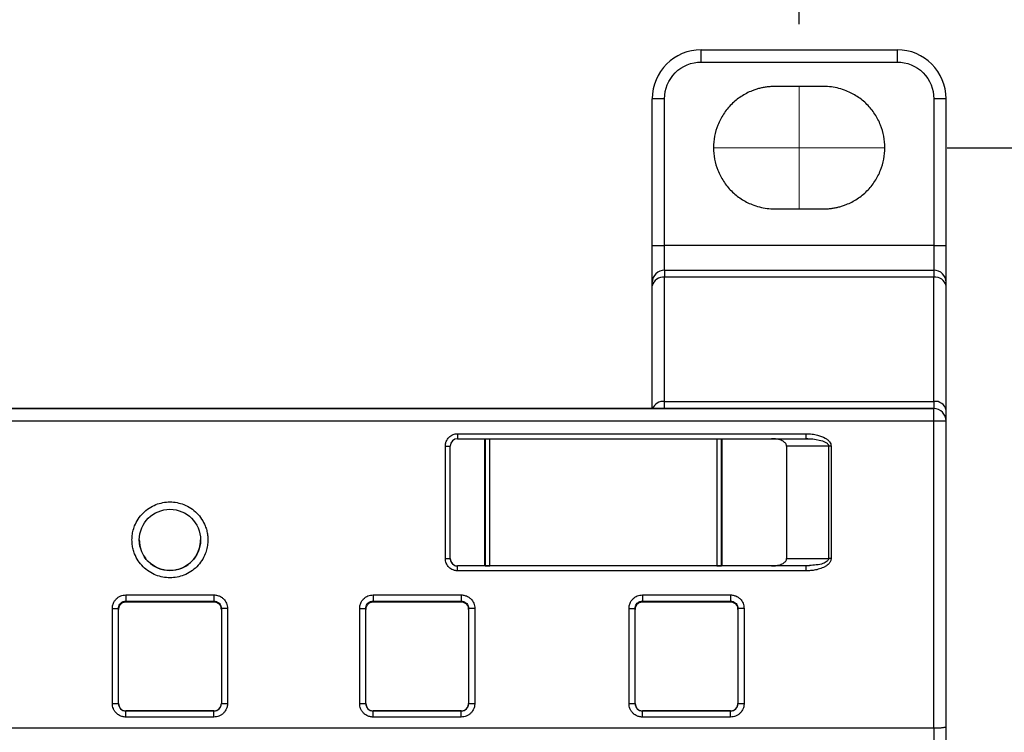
# Model space of a CAD drawing. Header units: millimetres. Extents: x 13 to 546, y 13 to 419.
# Tile 14 of 27: x 128 to 168, y 330 to 359. Entities that reach past the tile are written whole.
import ezdxf

# ---------------------------------------------------------------- set-up
doc = ezdxf.new("R2010")
doc.units = ezdxf.units.MM
doc.header["$LTSCALE"] = 2
doc.linetypes.add('CENTERX2', pattern=[20.32, 12.7, -2.54, 2.54, -2.54])
doc.layers.add('DIMENSIONS', color=140, linetype='Continuous', lineweight=25)
doc.styles.add('SLDTEXTSTYLE0', font='TXT', dxfattribs={"width": 0.7})
doc.dimstyles.new('SLDDIMSTYLE0', dxfattribs={"dimtxt": 4.316016, "dimasz": 6.604, "dimexe": 0, "dimexo": 0.0625, "dimgap": 1.079004, "dimtad": 0, "dimtih": 1, "dimtoh": 1, "dimrnd": 1e-09, "dimzin": 4, "dimdsep": 46, "dimtxsty": 'SLDTEXTSTYLE0', "dimsah": 1, "dimcen": 0.09, "dimadec": 0, "dimazin": 1, "dimtfac": 1, "dimtofl": 0, "dimtmove": 0, "dimatfit": 3, "dimfxl": 0, "dimfrac": 2, "dimtolj": 1, "dimtzin": 12, "dimarcsym": 0})
doc.dimstyles.new('SLDDIMSTYLE3', dxfattribs={"dimtxt": 4.316016, "dimasz": 6.604, "dimexe": 0, "dimexo": 0.0625, "dimgap": 1.079004, "dimtad": 0, "dimtih": 1, "dimtoh": 1, "dimrnd": 1e-09, "dimzin": 12, "dimdsep": 46, "dimtxsty": 'SLDTEXTSTYLE0', "dimsah": 1, "dimcen": 0.09, "dimadec": 0, "dimazin": 3, "dimtfac": 1, "dimtofl": 0, "dimtmove": 0, "dimatfit": 3, "dimfxl": 0, "dimfrac": 2, "dimtolj": 1, "dimtzin": 12, "dimarcsym": 0})

# ---------------------------------------------------------------- blocks, each defined once
blk = doc.blocks.new('_D_7')
at = {"layer": 'DIMENSIONS'}
for p, q in [((91.793, 358.947), (91.793, 378.631)), ((159.793, 358.947), (159.793, 378.631)), ((91.793, 372.281), (112.639, 372.281)), ((118.488, 372.281), (117.038, 372.281)), ((117.038, 372.281), (117.038, 365.421)), ((131.313, 372.281), (132.762, 372.281)), ((132.762, 372.281), (132.762, 365.421)), ((159.793, 372.281), (137.161, 372.281)), ((117.038, 365.421), (118.488, 365.421)), ((132.762, 365.421), (131.313, 365.421))]:
    blk.add_line(p, q, dxfattribs=at)
for points in [[(91.793, 372.281), (98.397, 371.265), (98.397, 373.297)], [(159.793, 372.281), (153.189, 373.297), (153.189, 371.265)]]:
    blk.add_solid(points, dxfattribs=at)
at = {"layer": 'DIMENSIONS', "char_height": 4.2333, "attachment_point": 1, "style": 'SLDTEXTSTYLE0'}
for s, insert in [('68.0', (118.488, 378.704)), ('2.68', (118.488, 370.878))]:
    blk.add_mtext(s, dxfattribs=dict(at, insert=insert))
blk = doc.blocks.new('_D_8')
at = {"layer": 'DIMENSIONS'}
for p, q in [((165.833, 353.907), (199.27, 353.907)), ((192.92, 353.907), (192.92, 337.804)), ((186.507, 329.978), (185.058, 329.978)), ((185.058, 329.978), (185.058, 323.119)), ((199.333, 329.978), (200.782, 329.978)), ((200.782, 329.978), (200.782, 323.119)), ((185.058, 323.119), (186.507, 323.119)), ((200.782, 323.119), (199.333, 323.119)), ((192.92, 302.248), (192.92, 322.153)), ((165.833, 302.248), (199.27, 302.248))]:
    blk.add_line(p, q, dxfattribs=at)
for points in [[(192.92, 353.907), (191.904, 347.303), (193.936, 347.303)], [(192.92, 302.248), (193.936, 308.852), (191.904, 308.852)]]:
    blk.add_solid(points, dxfattribs=at)
at = {"layer": 'DIMENSIONS', "char_height": 4.2333, "attachment_point": 1, "style": 'SLDTEXTSTYLE0'}
for s, insert in [('51.7', (186.507, 336.402)), ('2.03', (186.507, 328.576))]:
    blk.add_mtext(s, dxfattribs=dict(at, insert=insert))

msp = doc.modelspace()

# ---------------------------------------------------------------- linework, layer by layer
for p, q in [((155.793, 357.407), (155.793, 357.907)), ((155.793, 357.907), (163.793, 357.907)), ((163.793, 357.907), (163.793, 357.407)), ((155.793, 357.407), (163.793, 357.407)), ((160.793, 356.407), (158.793, 356.407)), ((154.293, 355.907), (153.793, 355.907)), ((153.793, 349.907), (153.793, 355.907)), ((154.293, 349.907), (154.293, 355.907)), ((165.293, 355.907), (165.293, 349.907)), ((165.793, 355.907), (165.293, 355.907)), ((165.793, 349.907), (165.793, 355.907)), ((158.793, 351.407), (160.793, 351.407)), ((153.793, 349.907), (154.293, 349.907)), ((154.293, 348.907), (154.293, 349.907)), ((165.293, 349.907), (154.293, 349.907)), ((165.293, 349.907), (165.793, 349.907)), ((165.293, 349.907), (165.293, 348.907)), ((154.293, 348.907), (154.293, 348.614)), ((154.293, 348.907), (165.293, 348.907)), ((165.293, 348.907), (165.293, 348.614)), ((153.793, 343.248), (153.793, 348.261)), ((154.293, 343.541), (154.293, 348.614)), ((165.293, 348.614), (154.293, 348.614)), ((165.293, 343.541), (165.293, 348.614)), ((165.793, 343.188), (165.793, 348.261)), ((154.293, 343.248), (154.293, 343.541)), ((154.293, 343.541), (165.293, 343.541)), ((165.293, 343.541), (165.293, 343.248)), ((86.293, 343.248), (165.293, 343.248)), ((153.793, 343.248), (97.793, 343.248)), ((153.793, 343.248), (153.793, 343.248)), ((165.293, 343.248), (154.293, 343.248)), ((165.293, 342.748), (165.293, 343.248)), ((86.293, 342.748), (165.293, 342.748)), ((165.293, 330.202), (165.293, 342.748)), ((165.793, 330.259), (165.793, 342.748)), ((145.843, 342.22), (160.082, 342.22)), ((145.843, 342.22), (145.843, 342.02)), ((160.082, 342.02), (160.082, 342.22)), ((145.843, 342.02), (160.082, 342.02)), ((146.959, 336.82), (146.959, 342.02)), ((146.968, 342.02), (146.968, 336.82)), ((147.16, 336.82), (147.16, 342.02)), ((156.427, 342.02), (156.427, 336.82)), ((156.618, 336.82), (156.618, 342.02)), ((156.628, 342.02), (156.628, 336.82)), ((158.669, 342.02), (160.082, 342.02)), ((160.082, 342.035), (160.217, 342.017)), ((145.343, 337.12), (145.343, 341.72)), ((145.543, 337.12), (145.543, 341.72)), ((160.997, 341.72), (159.278, 341.72)), ((159.278, 341.72), (159.278, 337.12)), ((161.096, 341.72), (160.997, 341.72)), ((160.997, 341.72), (160.997, 337.12)), ((161.096, 341.72), (161.096, 337.12)), ((132.843, 337.885), (132.843, 337.885)), ((135.343, 337.885), (135.343, 337.885)), ((159.278, 337.12), (160.997, 337.12)), ((161.096, 337.12), (160.997, 337.12)), ((145.843, 336.62), (145.843, 336.82)), ((160.082, 336.82), (145.843, 336.82)), ((146.959, 336.82), (145.843, 336.82)), ((160.082, 336.62), (145.843, 336.62)), ((146.968, 336.82), (146.959, 336.82)), ((156.427, 336.82), (147.16, 336.82)), ((156.628, 336.82), (156.618, 336.82)), ((158.669, 336.82), (156.628, 336.82)), ((160.082, 336.82), (158.669, 336.82)), ((160.215, 336.84), (160.082, 336.82)), ((160.22, 336.824), (160.082, 336.806)), ((160.082, 336.62), (160.082, 336.82)), ((132.293, 335.635), (135.893, 335.635)), ((132.293, 335.386), (135.893, 335.386)), ((132.293, 335.346), (132.293, 335.386)), ((135.893, 335.346), (135.893, 335.386)), ((142.393, 335.635), (145.993, 335.635)), ((142.393, 335.386), (145.993, 335.386)), ((142.393, 335.346), (142.393, 335.386)), ((145.993, 335.346), (145.993, 335.386)), ((153.393, 335.635), (156.993, 335.635)), ((153.393, 335.386), (156.993, 335.386)), ((153.393, 335.346), (153.393, 335.386)), ((156.993, 335.346), (156.993, 335.386)), ((131.743, 331.198), (131.743, 335.085)), ((131.985, 335.085), (131.993, 335.085)), ((131.989, 335.082), (131.999, 335.142)), ((131.993, 335.085), (131.999, 335.126)), ((131.993, 331.198), (131.993, 335.085)), ((135.893, 335.346), (132.293, 335.346)), ((136.193, 335.085), (136.193, 331.198)), ((136.443, 335.085), (136.443, 331.198)), ((141.843, 331.198), (141.843, 335.085)), ((142.085, 335.085), (142.093, 335.085)), ((142.089, 335.082), (142.099, 335.142)), ((142.093, 335.085), (142.099, 335.126)), ((142.093, 331.198), (142.093, 335.085)), ((145.993, 335.346), (142.393, 335.346)), ((146.293, 335.085), (146.293, 331.198)), ((146.543, 335.085), (146.543, 331.198)), ((152.843, 331.198), (152.843, 335.085)), ((153.085, 335.085), (153.093, 335.085)), ((153.089, 335.082), (153.099, 335.142)), ((153.093, 335.085), (153.099, 335.126)), ((153.093, 331.198), (153.093, 335.085)), ((156.993, 335.346), (153.393, 335.346)), ((157.293, 335.085), (157.293, 331.198)), ((157.543, 335.085), (157.543, 331.198)), ((135.893, 330.898), (132.293, 330.898)), ((132.293, 330.648), (132.293, 330.898)), ((132.293, 330.898), (135.893, 330.898)), ((135.893, 330.648), (132.293, 330.648)), ((135.893, 330.648), (135.893, 330.898)), ((145.993, 330.898), (142.393, 330.898)), ((142.393, 330.648), (142.393, 330.898)), ((142.393, 330.898), (145.993, 330.898)), ((145.993, 330.648), (142.393, 330.648)), ((145.993, 330.648), (145.993, 330.898)), ((156.993, 330.898), (153.393, 330.898)), ((153.393, 330.648), (153.393, 330.898)), ((153.393, 330.898), (156.993, 330.898)), ((156.993, 330.648), (153.393, 330.648)), ((156.993, 330.648), (156.993, 330.898)), ((86.293, 330.202), (165.293, 330.202)), ((165.293, 330.202), (165.293, 327.515))]:
    msp.add_line(p, q)
at = {"color": 7, "linetype": 'CENTERX2', "lineweight": 18}
for p, q in [((159.793, 356.407), (159.793, 351.407)), ((156.293, 353.907), (163.293, 353.907))]:
    msp.add_line(p, q, dxfattribs=at)
at = {"flags": 128}
for points in [[(153.793, 343.248), (153.794, 343.248), (153.797, 343.248), (153.801, 343.248)], [(165.293, 342.748), (165.391, 342.748), (165.485, 342.748), (165.571, 342.748), (165.647, 342.748), (165.709, 342.748), (165.755, 342.748), (165.784, 342.748), (165.793, 342.748)], [(145.343, 341.72), (145.382, 341.72), (145.42, 341.72), (145.454, 341.72), (145.485, 341.72), (145.51, 341.72), (145.528, 341.72), (145.539, 341.72), (145.543, 341.72)], [(145.343, 337.12), (145.382, 337.12), (145.42, 337.12), (145.454, 337.12), (145.485, 337.12), (145.51, 337.12), (145.528, 337.12), (145.539, 337.12), (145.543, 337.12)], [(131.743, 331.198), (131.792, 331.198), (131.839, 331.198), (131.882, 331.198), (131.92, 331.198), (131.951, 331.198), (131.974, 331.198), (131.989, 331.198), (131.993, 331.198)], [(136.193, 331.198), (136.198, 331.198), (136.212, 331.198), (136.235, 331.198), (136.267, 331.198), (136.304, 331.198), (136.348, 331.198), (136.395, 331.198), (136.443, 331.198)], [(141.843, 331.198), (141.892, 331.198), (141.939, 331.198), (141.982, 331.198), (142.02, 331.198), (142.051, 331.198), (142.074, 331.198), (142.089, 331.198), (142.093, 331.198)], [(146.293, 331.198), (146.298, 331.198), (146.312, 331.198), (146.335, 331.198), (146.367, 331.198), (146.404, 331.198), (146.448, 331.198), (146.495, 331.198), (146.543, 331.198)], [(152.843, 331.198), (152.892, 331.198), (152.939, 331.198), (152.982, 331.198), (153.02, 331.198), (153.051, 331.198), (153.074, 331.198), (153.089, 331.198), (153.093, 331.198)], [(157.293, 331.198), (157.298, 331.198), (157.312, 331.198), (157.335, 331.198), (157.367, 331.198), (157.404, 331.198), (157.448, 331.198), (157.495, 331.198), (157.543, 331.198)]]:
    msp.add_lwpolyline(points, dxfattribs=at)
msp.add_circle((134.093, 337.885), 1.25)
for centre, radius, start, end in [((155.793, 355.907), 2, 90, 180), ((163.793, 355.907), 2, 360, 90), ((154.293, 348.407), 0.5, 90, 180), ((165.293, 348.407), 0.5, 0, 90), ((154.231, 348.172), 0.446, 81.9505, 168.5782), ((165.356, 348.172), 0.446, 11.4218, 98.0495), ((154.245, 343.062), 0.482, 84.2435, 157.2282), ((165.356, 343.099), 0.446, 11.4218, 98.0495), ((165.293, 342.748), 0.5, 360, 90), ((165.293, 342.748), 0.5, 0, 90), ((145.843, 341.72), 0.3, 90, 180), ((145.843, 337.12), 0.3, 180, 270), ((132.293, 331.198), 0.3, 180, 270), ((135.893, 331.198), 0.3, 270, 0), ((142.393, 331.198), 0.3, 180, 270), ((145.993, 331.198), 0.3, 270, 0), ((153.393, 331.198), 0.3, 180, 270), ((156.993, 331.198), 0.3, 270, 0)]:
    msp.add_arc(centre, radius, start, end)
for points, knots in [([(154.293, 355.907), (154.293, 356.305), (154.451, 356.687), (155.014, 357.249), (155.395, 357.407), (155.793, 357.407)], [0, 0, 0, 0, 0.5, 0.5, 1, 1, 1, 1]), ([(163.793, 357.407), (164.191, 357.407), (164.573, 357.249), (165.135, 356.687), (165.293, 356.305), (165.293, 355.907)], [0, 0, 0, 0, 0.5, 0.5, 1, 1, 1, 1]), ([(158.793, 356.407), (158.741, 356.406), (158.636, 356.404), (158.479, 356.389), (158.325, 356.365), (158.172, 356.331), (158.021, 356.287), (157.762, 356.194), (157.411, 356.012), (157.014, 355.687), (156.688, 355.29), (156.459, 354.846), (156.322, 354.379), (156.279, 353.907), (156.322, 353.436), (156.459, 352.969), (156.688, 352.525), (157.013, 352.128), (157.41, 351.802), (157.809, 351.597), (158.17, 351.479), (158.479, 351.418), (158.688, 351.411), (158.793, 351.407)], [0, 0, 0, 0, 0.020146, 0.040135, 0.060049, 0.079966, 0.099967, 0.120131, 0.185078, 0.250093, 0.31504, 0.380056, 0.440009, 0.500029, 0.559982, 0.620002, 0.684949, 0.749964, 0.814912, 0.879927, 0.920044, 0.959854, 1, 1, 1, 1]), ([(160.793, 351.407), (160.846, 351.408), (160.951, 351.41), (161.107, 351.425), (161.262, 351.449), (161.415, 351.484), (161.566, 351.528), (161.824, 351.621), (162.176, 351.802), (162.573, 352.127), (162.898, 352.524), (163.127, 352.969), (163.264, 353.436), (163.308, 353.907), (163.264, 354.379), (163.128, 354.845), (162.898, 355.29), (162.573, 355.687), (162.176, 356.012), (161.778, 356.218), (161.417, 356.335), (161.108, 356.396), (160.898, 356.404), (160.793, 356.407)], [0, 0, 0, 0, 0.020146, 0.040135, 0.060049, 0.079966, 0.099967, 0.120131, 0.185078, 0.250093, 0.31504, 0.380056, 0.440009, 0.500029, 0.559982, 0.620002, 0.684949, 0.749964, 0.814912, 0.879927, 0.920044, 0.959854, 1, 1, 1, 1]), ([(153.793, 348.407), (153.793, 348.408), (153.793, 348.41), (153.793, 348.423), (153.793, 348.444), (153.793, 348.473), (153.793, 348.533), (153.793, 348.644), (153.793, 348.839), (153.793, 349.078), (153.793, 349.316), (153.793, 349.533), (153.793, 349.719), (153.793, 349.844), (153.793, 349.907)], [0, 0, 0, 0, 0.048277, 0.096159, 0.14392, 0.191837, 0.240186, 0.370003, 0.500048, 0.629866, 0.759911, 0.840105, 0.919707, 1, 1, 1, 1]), ([(165.793, 348.407), (165.793, 348.407), (165.793, 348.565), (165.793, 349.128), (165.793, 349.509), (165.793, 349.907)], [0, 0, 0, 0, 0.5, 0.5, 1, 1, 1, 1]), ([(153.793, 348.261), (153.793, 348.276), (153.793, 348.305), (153.793, 348.341), (153.793, 348.375), (153.793, 348.402), (153.793, 348.405), (153.793, 348.407)], [0, 0, 0, 0, 0.166556, 0.332331, 0.500193, 0.749367, 1, 1, 1, 1]), ([(165.793, 348.261), (165.793, 348.306), (165.793, 348.344), (165.793, 348.395), (165.793, 348.407), (165.793, 348.407)], [0, 0, 0, 0, 0.5, 0.5, 1, 1, 1, 1]), ([(154.293, 343.248), (154.233, 343.248), (154.143, 343.248), (154.035, 343.248), (153.956, 343.248), (153.885, 343.248), (153.828, 343.248), (153.81, 343.248), (153.801, 343.248)], [0, 0, 0, 0, 0.278751, 0.416396, 0.539629, 0.706042, 0.858774, 1, 1, 1, 1]), ([(165.793, 342.785), (165.793, 342.801), (165.793, 342.841), (165.793, 343.058), (165.793, 343.188)], [0, 0, 0, 0, 0.404159, 1, 1, 1, 1]), ([(145.343, 341.72), (145.344, 341.741), (145.346, 341.783), (145.358, 341.845), (145.381, 341.917), (145.422, 341.997), (145.487, 342.076), (145.567, 342.141), (145.656, 342.187), (145.749, 342.215), (145.812, 342.219), (145.843, 342.22)], [0, 0, 0, 0, 0.080115, 0.159741, 0.240152, 0.369781, 0.500092, 0.629721, 0.760033, 0.87985, 1, 1, 1, 1]), ([(160.082, 342.22), (160.122, 342.22), (160.201, 342.219), (160.318, 342.208), (160.432, 342.191), (160.616, 342.151), (160.801, 342.085), (160.962, 341.975), (161.038, 341.893), (161.087, 341.808), (161.093, 341.749), (161.096, 341.72)], [0, 0, 0, 0, 0.09826, 0.194186, 0.288129, 0.380459, 0.656755, 0.763169, 0.856198, 0.930777, 1, 1, 1, 1]), ([(159.278, 341.72), (159.277, 341.734), (159.274, 341.76), (159.258, 341.799), (159.233, 341.836), (159.193, 341.876), (159.133, 341.917), (159.026, 341.968), (158.87, 342.012), (158.738, 342.018), (158.669, 342.02)], [0, 0, 0, 0, 0.053922, 0.10928, 0.169035, 0.235562, 0.341031, 0.462716, 0.717892, 1, 1, 1, 1]), ([(160.082, 342.02), (160.262, 342.02), (160.443, 342.005), (160.7, 341.944), (160.784, 341.918), (160.894, 341.861), (160.928, 341.839), (160.98, 341.785), (160.997, 341.753), (160.997, 341.72)], [0, 0, 0, 0, 0.5, 0.5, 0.75, 0.75, 0.875, 0.875, 1, 1, 1, 1]), ([(132.543, 337.885), (132.544, 337.925), (132.546, 338.003), (132.559, 338.119), (132.581, 338.233), (132.612, 338.346), (132.673, 338.519), (132.788, 338.743), (132.99, 338.989), (133.236, 339.191), (133.597, 339.377), (134.093, 339.473), (134.589, 339.377), (134.95, 339.191), (135.197, 338.989), (135.398, 338.743), (135.526, 338.496), (135.599, 338.272), (135.636, 338.08), (135.641, 337.951), (135.643, 337.885)], [0, 0, 0, 0, 0.024172, 0.048145, 0.072057, 0.096047, 0.120253, 0.18525, 0.250358, 0.315355, 0.380462, 0.500024, 0.619586, 0.684583, 0.749691, 0.814688, 0.879795, 0.919947, 0.959801, 1, 1, 1, 1]), ([(135.643, 337.885), (135.642, 337.846), (135.641, 337.768), (135.627, 337.652), (135.606, 337.538), (135.575, 337.425), (135.514, 337.252), (135.398, 337.028), (135.197, 336.782), (134.951, 336.58), (134.589, 336.394), (134.093, 336.298), (133.598, 336.394), (133.236, 336.58), (132.99, 336.782), (132.788, 337.028), (132.661, 337.275), (132.588, 337.499), (132.55, 337.691), (132.546, 337.82), (132.543, 337.885)], [0, 0, 0, 0, 0.0241715, 0.0481446, 0.0720569, 0.0960473, 0.1202531, 0.1852503, 0.2503577, 0.3153549, 0.3804624, 0.5000242, 0.6195859, 0.6845831, 0.7496905, 0.8146878, 0.8797953, 0.9199468, 0.9598007, 1, 1, 1, 1]), ([(132.843, 337.885), (132.844, 337.853), (132.845, 337.788), (132.857, 337.691), (132.876, 337.596), (132.902, 337.502), (132.953, 337.363), (133.047, 337.185), (133.205, 336.994), (133.395, 336.839), (133.682, 336.686), (134.093, 336.602), (134.505, 336.686), (134.792, 336.839), (134.981, 336.994), (135.139, 337.185), (135.243, 337.382), (135.305, 337.563), (135.337, 337.723), (135.341, 337.831), (135.343, 337.885)], [0, 0, 0, 0, 0.025007, 0.049795, 0.074517, 0.099326, 0.124375, 0.188053, 0.251862, 0.313006, 0.374283, 0.500026, 0.625769, 0.686913, 0.748191, 0.811869, 0.875678, 0.917208, 0.958412, 1, 1, 1, 1]), ([(145.843, 336.62), (145.822, 336.621), (145.781, 336.623), (145.719, 336.635), (145.647, 336.658), (145.567, 336.699), (145.488, 336.764), (145.422, 336.844), (145.377, 336.933), (145.348, 337.026), (145.345, 337.089), (145.343, 337.12)], [0, 0, 0, 0, 0.080115, 0.159741, 0.240152, 0.369781, 0.500092, 0.629721, 0.760033, 0.87985, 1, 1, 1, 1]), ([(145.543, 337.12), (145.544, 337.1), (145.546, 337.061), (145.564, 337.005), (145.592, 336.953), (145.63, 336.907), (145.677, 336.868), (145.73, 336.841), (145.787, 336.823), (145.824, 336.821), (145.843, 336.82)], [0, 0, 0, 0, 0.127004, 0.249361, 0.372124, 0.500301, 0.628715, 0.760123, 0.879338, 1, 1, 1, 1]), ([(158.669, 336.82), (158.704, 336.821), (158.773, 336.823), (158.873, 336.836), (158.967, 336.857), (159.054, 336.886), (159.133, 336.923), (159.196, 336.967), (159.242, 337.015), (159.272, 337.066), (159.276, 337.103), (159.278, 337.12)], [0, 0, 0, 0, 0.143745, 0.280469, 0.411321, 0.537611, 0.656618, 0.764663, 0.851012, 0.927272, 1, 1, 1, 1]), ([(161.096, 337.12), (161.095, 337.103), (161.092, 337.067), (161.075, 337.016), (161.048, 336.966), (161.003, 336.908), (160.932, 336.845), (160.839, 336.785), (160.736, 336.737), (160.592, 336.685), (160.431, 336.647), (160.247, 336.626), (160.14, 336.622), (160.082, 336.62)], [0, 0, 0, 0, 0.043191, 0.086755, 0.132328, 0.181346, 0.267682, 0.362881, 0.451263, 0.546456, 0.737684, 0.857571, 1, 1, 1, 1]), ([(160.997, 337.12), (160.997, 337.112), (160.995, 337.093), (160.978, 337.055), (160.911, 336.981), (160.654, 336.862), (160.401, 336.849), (160.215, 336.84)], [0, 0, 0, 0, 0.029646, 0.061641, 0.138376, 0.364743, 1, 1, 1, 1]), ([(131.743, 335.085), (131.744, 335.109), (131.746, 335.157), (131.761, 335.228), (131.787, 335.307), (131.833, 335.392), (131.901, 335.476), (131.985, 335.545), (132.08, 335.596), (132.185, 335.63), (132.257, 335.634), (132.293, 335.635)], [0, 0, 0, 0, 0.083373, 0.166429, 0.250598, 0.374434, 0.500145, 0.622966, 0.749683, 0.874093, 1, 1, 1, 1]), ([(131.999, 335.126), (132, 335.137), (132.002, 335.17), (132.028, 335.231), (132.071, 335.293), (132.128, 335.338), (132.198, 335.376), (132.255, 335.382), (132.293, 335.386)], [0, 0, 0, 0, 0.077432, 0.228362, 0.45624, 0.598817, 0.737143, 1, 1, 1, 1]), ([(132.293, 335.635), (132.293, 335.572), (132.293, 335.509), (132.293, 335.418), (132.293, 335.389), (132.293, 335.386)], [0, 0, 0, 0, 0.5, 0.5, 1, 1, 1, 1]), ([(135.893, 335.635), (135.893, 335.578), (135.893, 335.511), (135.893, 335.415), (135.893, 335.389), (135.893, 335.386)], [0, 0, 0, 0, 0.5, 0.5, 1, 1, 1, 1]), ([(135.893, 335.635), (135.917, 335.635), (135.965, 335.633), (136.036, 335.618), (136.116, 335.591), (136.201, 335.546), (136.284, 335.477), (136.353, 335.393), (136.404, 335.298), (136.437, 335.193), (136.441, 335.121), (136.443, 335.085)], [0, 0, 0, 0, 0.083134, 0.166139, 0.250454, 0.374286, 0.499983, 0.62282, 0.749541, 0.873801, 1, 1, 1, 1]), ([(135.893, 335.386), (135.962, 335.386), (136.031, 335.361), (136.137, 335.274), (136.174, 335.211), (136.188, 335.143)], [0, 0, 0, 0, 0.5, 0.5, 1, 1, 1, 1]), ([(141.843, 335.085), (141.844, 335.109), (141.846, 335.157), (141.861, 335.228), (141.887, 335.307), (141.933, 335.392), (142.001, 335.476), (142.085, 335.545), (142.18, 335.596), (142.285, 335.63), (142.357, 335.634), (142.393, 335.635)], [0, 0, 0, 0, 0.083373, 0.166429, 0.250598, 0.374434, 0.500145, 0.622966, 0.749683, 0.874093, 1, 1, 1, 1]), ([(142.099, 335.126), (142.1, 335.137), (142.102, 335.17), (142.128, 335.231), (142.171, 335.293), (142.228, 335.338), (142.298, 335.376), (142.355, 335.382), (142.393, 335.386)], [0, 0, 0, 0, 0.077432, 0.228362, 0.45624, 0.598817, 0.737143, 1, 1, 1, 1]), ([(142.393, 335.635), (142.393, 335.572), (142.393, 335.509), (142.393, 335.418), (142.393, 335.389), (142.393, 335.386)], [0, 0, 0, 0, 0.5, 0.5, 1, 1, 1, 1]), ([(145.993, 335.635), (145.993, 335.578), (145.993, 335.511), (145.993, 335.415), (145.993, 335.389), (145.993, 335.386)], [0, 0, 0, 0, 0.5, 0.5, 1, 1, 1, 1]), ([(145.993, 335.635), (146.017, 335.635), (146.065, 335.633), (146.136, 335.618), (146.216, 335.591), (146.301, 335.546), (146.384, 335.477), (146.453, 335.393), (146.504, 335.298), (146.537, 335.193), (146.541, 335.121), (146.543, 335.085)], [0, 0, 0, 0, 0.083134, 0.166139, 0.250454, 0.374286, 0.499983, 0.62282, 0.749541, 0.873801, 1, 1, 1, 1]), ([(145.993, 335.386), (146.062, 335.386), (146.131, 335.361), (146.237, 335.274), (146.274, 335.211), (146.288, 335.143)], [0, 0, 0, 0, 0.5, 0.5, 1, 1, 1, 1]), ([(152.843, 335.085), (152.844, 335.109), (152.846, 335.157), (152.861, 335.228), (152.887, 335.307), (152.933, 335.392), (153.001, 335.476), (153.085, 335.545), (153.18, 335.596), (153.285, 335.63), (153.357, 335.634), (153.393, 335.635)], [0, 0, 0, 0, 0.0833727, 0.1664285, 0.2505978, 0.3744338, 0.5001446, 0.6229664, 0.7496831, 0.8740931, 1, 1, 1, 1]), ([(153.099, 335.126), (153.1, 335.137), (153.102, 335.17), (153.128, 335.231), (153.171, 335.293), (153.228, 335.338), (153.298, 335.376), (153.355, 335.382), (153.393, 335.386)], [0, 0, 0, 0, 0.077432, 0.228362, 0.45624, 0.598817, 0.737143, 1, 1, 1, 1]), ([(153.393, 335.635), (153.393, 335.572), (153.393, 335.509), (153.393, 335.418), (153.393, 335.389), (153.393, 335.386)], [0, 0, 0, 0, 0.5, 0.5, 1, 1, 1, 1]), ([(156.993, 335.635), (156.993, 335.578), (156.993, 335.511), (156.993, 335.415), (156.993, 335.389), (156.993, 335.386)], [0, 0, 0, 0, 0.5, 0.5, 1, 1, 1, 1]), ([(156.993, 335.635), (157.017, 335.635), (157.065, 335.633), (157.136, 335.618), (157.216, 335.591), (157.301, 335.546), (157.384, 335.477), (157.453, 335.393), (157.504, 335.298), (157.537, 335.193), (157.541, 335.121), (157.543, 335.085)], [0, 0, 0, 0, 0.083134, 0.166139, 0.250454, 0.374286, 0.499983, 0.62282, 0.749541, 0.873801, 1, 1, 1, 1]), ([(156.993, 335.386), (157.062, 335.386), (157.131, 335.361), (157.237, 335.274), (157.274, 335.211), (157.288, 335.143)], [0, 0, 0, 0, 0.5, 0.5, 1, 1, 1, 1]), ([(131.743, 335.085), (131.776, 335.085), (131.842, 335.085), (131.924, 335.085), (131.975, 335.085), (131.982, 335.085), (131.985, 335.085)], [0, 0, 0, 0, 0.281441, 0.562883, 0.844324, 1, 1, 1, 1]), ([(132.293, 335.346), (132.273, 335.345), (132.234, 335.343), (132.178, 335.326), (132.126, 335.297), (132.082, 335.261), (132.045, 335.217), (132.017, 335.167), (131.997, 335.109), (131.995, 335.067), (131.993, 335.045)], [0, 0, 0, 0, 0.1270435, 0.2493873, 0.3721034, 0.5002195, 0.6129294, 0.7301684, 0.8635364, 1, 1, 1, 1]), ([(136.193, 335.045), (136.192, 335.065), (136.19, 335.105), (136.173, 335.161), (136.145, 335.213), (136.108, 335.257), (136.065, 335.294), (136.015, 335.322), (135.957, 335.342), (135.915, 335.345), (135.893, 335.346)], [0, 0, 0, 0, 0.12715, 0.249576, 0.372323, 0.500402, 0.613101, 0.730284, 0.863605, 1, 1, 1, 1]), ([(136.443, 335.085), (136.378, 335.085), (136.313, 335.085), (136.22, 335.085), (136.193, 335.085), (136.193, 335.085)], [0, 0, 0, 0, 0.5, 0.5, 1, 1, 1, 1]), ([(141.843, 335.085), (141.876, 335.085), (141.942, 335.085), (142.024, 335.085), (142.075, 335.085), (142.082, 335.085), (142.085, 335.085)], [0, 0, 0, 0, 0.281441, 0.562883, 0.844324, 1, 1, 1, 1]), ([(142.393, 335.346), (142.373, 335.345), (142.334, 335.343), (142.278, 335.326), (142.226, 335.297), (142.182, 335.261), (142.145, 335.217), (142.117, 335.167), (142.097, 335.109), (142.095, 335.067), (142.093, 335.045)], [0, 0, 0, 0, 0.127043, 0.249387, 0.372103, 0.500219, 0.612929, 0.730168, 0.863536, 1, 1, 1, 1]), ([(146.293, 335.045), (146.292, 335.065), (146.29, 335.105), (146.273, 335.161), (146.245, 335.213), (146.208, 335.257), (146.165, 335.294), (146.115, 335.322), (146.057, 335.342), (146.015, 335.345), (145.993, 335.346)], [0, 0, 0, 0, 0.12715, 0.249576, 0.372323, 0.500402, 0.613101, 0.730284, 0.863605, 1, 1, 1, 1]), ([(146.543, 335.085), (146.478, 335.085), (146.413, 335.085), (146.32, 335.085), (146.293, 335.085), (146.293, 335.085)], [0, 0, 0, 0, 0.5, 0.5, 1, 1, 1, 1]), ([(152.843, 335.085), (152.876, 335.085), (152.942, 335.085), (153.024, 335.085), (153.075, 335.085), (153.082, 335.085), (153.085, 335.085)], [0, 0, 0, 0, 0.281441, 0.562883, 0.844324, 1, 1, 1, 1]), ([(153.393, 335.346), (153.373, 335.345), (153.334, 335.343), (153.278, 335.326), (153.226, 335.297), (153.182, 335.261), (153.145, 335.217), (153.117, 335.167), (153.097, 335.109), (153.095, 335.067), (153.093, 335.045)], [0, 0, 0, 0, 0.1270435, 0.2493873, 0.3721034, 0.5002195, 0.6129294, 0.7301684, 0.8635364, 1, 1, 1, 1]), ([(157.293, 335.045), (157.292, 335.065), (157.29, 335.105), (157.273, 335.161), (157.245, 335.213), (157.208, 335.257), (157.165, 335.294), (157.115, 335.322), (157.057, 335.342), (157.015, 335.345), (156.993, 335.346)], [0, 0, 0, 0, 0.12715, 0.249576, 0.372323, 0.500402, 0.613101, 0.730284, 0.863605, 1, 1, 1, 1]), ([(157.543, 335.085), (157.478, 335.085), (157.413, 335.085), (157.32, 335.085), (157.293, 335.085), (157.293, 335.085)], [0, 0, 0, 0, 0.5, 0.5, 1, 1, 1, 1]), ([(132.293, 330.648), (132.27, 330.649), (132.224, 330.651), (132.156, 330.664), (132.077, 330.69), (131.989, 330.735), (131.902, 330.807), (131.83, 330.894), (131.78, 330.992), (131.749, 331.094), (131.745, 331.164), (131.743, 331.198)], [0, 0, 0, 0, 0.0801289, 0.1597544, 0.2401525, 0.3698123, 0.5000929, 0.629753, 0.760034, 0.8798657, 1, 1, 1, 1]), ([(131.993, 331.198), (131.994, 331.178), (131.996, 331.139), (132.014, 331.083), (132.042, 331.031), (132.08, 330.985), (132.127, 330.946), (132.18, 330.918), (132.237, 330.901), (132.274, 330.899), (132.293, 330.898)], [0, 0, 0, 0, 0.127004, 0.249361, 0.372124, 0.500301, 0.628715, 0.760123, 0.879338, 1, 1, 1, 1]), ([(136.443, 331.198), (136.442, 331.175), (136.441, 331.129), (136.427, 331.061), (136.402, 330.982), (136.356, 330.894), (136.285, 330.807), (136.198, 330.735), (136.1, 330.685), (135.997, 330.654), (135.928, 330.65), (135.893, 330.648)], [0, 0, 0, 0, 0.080129, 0.159754, 0.240152, 0.369812, 0.500093, 0.629753, 0.760034, 0.879866, 1, 1, 1, 1]), ([(135.893, 330.898), (135.913, 330.899), (135.952, 330.901), (136.009, 330.918), (136.061, 330.947), (136.107, 330.985), (136.146, 331.032), (136.173, 331.085), (136.19, 331.142), (136.192, 331.179), (136.193, 331.198)], [0, 0, 0, 0, 0.1270036, 0.2493606, 0.3721245, 0.5003005, 0.6287149, 0.7601226, 0.879338, 1, 1, 1, 1]), ([(142.393, 330.648), (142.37, 330.649), (142.324, 330.651), (142.256, 330.664), (142.177, 330.69), (142.089, 330.735), (142.002, 330.807), (141.93, 330.894), (141.88, 330.992), (141.849, 331.094), (141.845, 331.164), (141.843, 331.198)], [0, 0, 0, 0, 0.0801289, 0.1597544, 0.2401525, 0.3698123, 0.5000929, 0.629753, 0.760034, 0.8798657, 1, 1, 1, 1]), ([(142.093, 331.198), (142.094, 331.178), (142.096, 331.139), (142.114, 331.083), (142.142, 331.031), (142.18, 330.985), (142.227, 330.946), (142.28, 330.918), (142.337, 330.901), (142.374, 330.899), (142.393, 330.898)], [0, 0, 0, 0, 0.127004, 0.249361, 0.372124, 0.500301, 0.628715, 0.760123, 0.879338, 1, 1, 1, 1]), ([(146.543, 331.198), (146.542, 331.175), (146.541, 331.129), (146.527, 331.061), (146.502, 330.982), (146.456, 330.894), (146.385, 330.807), (146.298, 330.735), (146.2, 330.685), (146.097, 330.654), (146.028, 330.65), (145.993, 330.648)], [0, 0, 0, 0, 0.080129, 0.159754, 0.240152, 0.369812, 0.500093, 0.629753, 0.760034, 0.879866, 1, 1, 1, 1]), ([(145.993, 330.898), (146.013, 330.899), (146.052, 330.901), (146.109, 330.918), (146.161, 330.947), (146.207, 330.985), (146.246, 331.032), (146.273, 331.085), (146.29, 331.142), (146.292, 331.179), (146.293, 331.198)], [0, 0, 0, 0, 0.127004, 0.249361, 0.372124, 0.500301, 0.628715, 0.760123, 0.879338, 1, 1, 1, 1]), ([(153.393, 330.648), (153.37, 330.649), (153.324, 330.651), (153.256, 330.664), (153.177, 330.69), (153.089, 330.735), (153.002, 330.807), (152.93, 330.894), (152.88, 330.992), (152.849, 331.094), (152.845, 331.164), (152.843, 331.198)], [0, 0, 0, 0, 0.080129, 0.159754, 0.240152, 0.369812, 0.500093, 0.629753, 0.760034, 0.879866, 1, 1, 1, 1]), ([(153.093, 331.198), (153.094, 331.178), (153.096, 331.139), (153.114, 331.083), (153.142, 331.031), (153.18, 330.985), (153.227, 330.946), (153.28, 330.918), (153.337, 330.901), (153.374, 330.899), (153.393, 330.898)], [0, 0, 0, 0, 0.127004, 0.249361, 0.372124, 0.500301, 0.628715, 0.760123, 0.879338, 1, 1, 1, 1]), ([(157.543, 331.198), (157.542, 331.175), (157.541, 331.129), (157.527, 331.061), (157.502, 330.982), (157.456, 330.894), (157.385, 330.807), (157.298, 330.735), (157.2, 330.685), (157.097, 330.654), (157.028, 330.65), (156.993, 330.648)], [0, 0, 0, 0, 0.080129, 0.159754, 0.240152, 0.369812, 0.500093, 0.629753, 0.760034, 0.879866, 1, 1, 1, 1]), ([(156.993, 330.898), (157.013, 330.899), (157.052, 330.901), (157.109, 330.918), (157.161, 330.947), (157.207, 330.985), (157.246, 331.032), (157.273, 331.085), (157.29, 331.142), (157.292, 331.179), (157.293, 331.198)], [0, 0, 0, 0, 0.1270036, 0.2493606, 0.3721245, 0.5003005, 0.6287149, 0.7601226, 0.879338, 1, 1, 1, 1]), ([(165.293, 330.202), (165.314, 330.203), (165.357, 330.203), (165.42, 330.204), (165.481, 330.206), (165.541, 330.21), (165.597, 330.214), (165.658, 330.22), (165.722, 330.229), (165.78, 330.242), (165.789, 330.253), (165.793, 330.259)], [0, 0, 0, 0, 0.0800638, 0.161397, 0.2440151, 0.3279325, 0.4131634, 0.499721, 0.6379535, 0.8047325, 1, 1, 1, 1])]:
    msp.add_open_spline(points, degree=3, knots=knots)
for points in [[(146.968, 336.82), (147.015, 336.82), (147.087, 336.82), (147.16, 336.82)], [(156.427, 336.82), (156.499, 336.82), (156.572, 336.82), (156.618, 336.82)], [(136.188, 335.143), (136.191, 335.124), (136.193, 335.104), (136.193, 335.085)], [(146.288, 335.143), (146.291, 335.124), (146.293, 335.104), (146.293, 335.085)], [(157.288, 335.143), (157.291, 335.124), (157.293, 335.104), (157.293, 335.085)], [(165.793, 327.951), (165.793, 328.443), (165.793, 329.28), (165.793, 330.259)]]:
    msp.add_open_spline(points, degree=3)

# ---------------------------------------------------------------- dimensions: what is measured, and where the dimension line sits
at = {"layer": 'DIMENSIONS'}
dim = msp.add_linear_dim(base=(159.793, 372.281), p1=(91.793, 356.407), p2=(159.793, 356.407), dimstyle='SLDDIMSTYLE0', dxfattribs=at)
dim.commit()
dim.dimension.update_dxf_attribs({"geometry": '_D_7', "text_midpoint": (124.9, 372.281), "dimtype": 160})
dim = msp.add_linear_dim(base=(192.92, 302.248), p1=(163.293, 353.907), p2=(163.293, 302.248), angle=90, dimstyle='SLDDIMSTYLE3', dxfattribs=at)
dim.commit()
dim.dimension.update_dxf_attribs({"geometry": '_D_8', "text_midpoint": (192.92, 329.978), "dimtype": 160})

doc.saveas('drawing.dxf')
